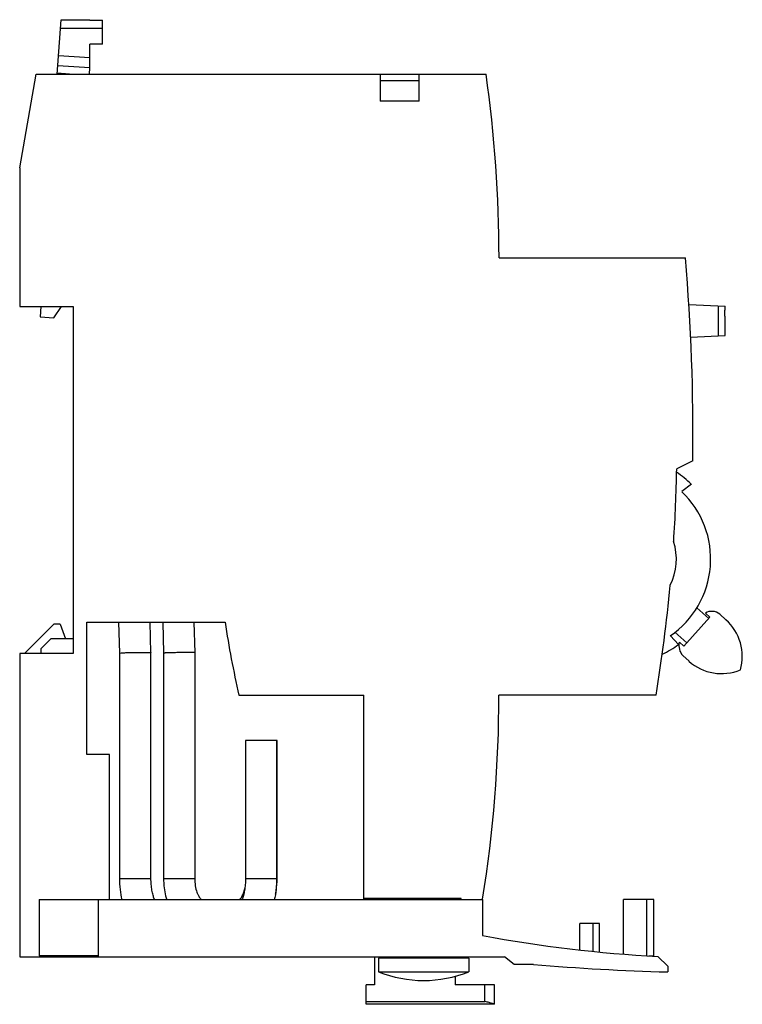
# Model space of a CAD drawing. Header units: millimetres. Extents: x 11 to 85, y 16 to 117.
import ezdxf

# ---------------------------------------------------------------- set-up
doc = ezdxf.new("R2010")
doc.units = ezdxf.units.MM
doc.header["$LTSCALE"] = 8.622126
doc.layers.get('0').update_dxf_attribs({"linetype": 'CONTINUOUS'})

msp = doc.modelspace()

# ---------------------------------------------------------------- linework, layer by layer
at = {"color": 7, "linetype": 'Continuous'}
for p, q in [((14.77, 111.35), (15.16, 116.94)), ((15.16, 116.94), (18.11, 116.94)), ((18.11, 116.9), (18.11, 116.94)), ((18.11, 116.9), (19.41, 116.9)), ((19.41, 114.44), (19.41, 116.9)), ((15.1, 116.08), (19.41, 116.08)), ((18.12, 111.98), (18.11, 114.44)), ((19.41, 114.44), (18.11, 114.44)), ((18.12, 113.01), (14.9, 113.24)), ((16.04, 111.35), (14.77, 111.44)), ((14.83, 112.24), (18.12, 112.01)), ((18.07, 111.35), (18.12, 111.98)), ((10.9, 101.7), (12.61, 111.35)), ((12.61, 111.35), (58.87, 111.35)), ((47.98, 111.35), (47.98, 108.55)), ((51.98, 110.65), (47.98, 110.65)), ((51.98, 108.55), (51.98, 111.35)), ((51.98, 108.55), (47.98, 108.55)), ((10.9, 101.7), (10.9, 87.45)), ((60.2, 92.45), (79.37, 92.45)), ((10.9, 87.45), (16.4, 87.45)), ((13.09, 87.45), (13.02, 86.38)), ((14.43, 86.28), (15.21, 87.45)), ((16.4, 87.45), (16.4, 51.75)), ((79.71, 87.66), (83.45, 87.46)), ((82.79, 84.43), (82.79, 87.5)), ((83.45, 87.06), (83.45, 87.46)), ((13.02, 86.38), (14.43, 86.28)), ((83.38, 87.06), (83.45, 87.06)), ((83.38, 87.06), (83.38, 86.46)), ((83.45, 86.46), (83.38, 86.46)), ((83.45, 84.46), (83.45, 86.46)), ((79.89, 84.27), (83.45, 84.46)), ((83.45, 84.86), (83.45, 84.86)), ((80.14, 71.57), (78.48, 70.75)), ((79.98, 69.15), (79, 68.39)), ((80.55, 56.44), (81.78, 55.35)), ((81.89, 55.47), (81.42, 55.89)), ((82.9, 55.77), (83.53, 55.21)), ((11.4, 51.75), (14.4, 54.75)), ((15.06, 54.75), (14.4, 54.75)), ((15.06, 54.75), (15.6, 53.25)), ((17.8, 41.35), (17.8, 54.95)), ((17.8, 54.95), (32.03, 54.95)), ((21.2, 51.78), (21.11, 54.95)), ((24.4, 51.82), (24.31, 54.95)), ((25.61, 54.95), (25.7, 51.78)), ((28.81, 54.95), (28.9, 51.82)), ((79.21, 52.5), (81.89, 55.47)), ((79.51, 52.83), (78.29, 53.93)), ((13.1, 52.25), (14.1, 53.25)), ((16.4, 53.25), (14.1, 53.25)), ((77.82, 53.56), (78.67, 52.66)), ((78.75, 52.92), (79.21, 52.5)), ((10.9, 51.75), (10.9, 20.55)), ((16.4, 51.75), (10.9, 51.75)), ((13.1, 51.75), (13.1, 52.25)), ((21.2, 51.78), (21.34, 51.8)), ((21.2, 28.6), (21.2, 51.78)), ((24.4, 51.82), (24.4, 51.82)), ((24.4, 28.6), (24.4, 51.82)), ((25.7, 51.78), (25.7, 28.6)), ((28.9, 51.82), (28.9, 51.82)), ((28.9, 51.82), (28.9, 28.6)), ((79.74, 50.95), (79.1, 51.52)), ((33.45, 47.45), (46.3, 47.45)), ((46.3, 26.45), (46.3, 47.45)), ((76.35, 47.45), (60.19, 47.45)), ((37.39, 42.8), (34.13, 42.8)), ((34.13, 42.8), (34.13, 28.6)), ((37.33, 42.8), (37.33, 28.6)), ((37.39, 28.6), (37.39, 42.8)), ((20.15, 41.35), (17.8, 41.35)), ((20.15, 26.45), (20.15, 41.35)), ((21.2, 28.6), (24.4, 28.6)), ((25.7, 28.6), (28.9, 28.6)), ((34.13, 28.6), (37.39, 28.6)), ((12.9, 26.45), (58.5, 26.45)), ((12.9, 26.45), (12.9, 20.65)), ((19, 20.55), (19, 26.45)), ((56.3, 26.55), (46.3, 26.55)), ((56.3, 26.45), (56.3, 26.55)), ((58.5, 26.45), (58.5, 22.74)), ((76.12, 26.45), (73.02, 26.45)), ((73.02, 20.81), (73.02, 26.45)), ((75.39, 20.67), (75.39, 26.45)), ((76.12, 20.65), (76.12, 26.45)), ((70.53, 23.95), (68.52, 23.95)), ((68.52, 21.24), (68.52, 23.95)), ((69.87, 21.09), (69.87, 23.95)), ((70.53, 21.03), (70.53, 23.95)), ((10.9, 20.55), (60.77, 20.55)), ((19, 20.65), (12.9, 20.65)), ((47.4, 20.55), (47.4, 17.65)), ((57.1, 20.4), (47.8, 20.4)), ((47.8, 20.4), (47.8, 19)), ((48.2, 20.4), (48.2, 20.55)), ((56.7, 20.55), (56.7, 20.4)), ((57.1, 20.4), (57.1, 19)), ((61.75, 19.76), (60.77, 20.55)), ((75.62, 20.65), (76.12, 20.65)), ((76.55, 20.58), (77.55, 19.58)), ((63.75, 19.76), (61.75, 19.76)), ((77.55, 19.58), (77.55, 18.98)), ((47.8, 19), (57.1, 19)), ((55.7, 18.54), (55.7, 17.65)), ((47.4, 17.65), (46.55, 17.65)), ((46.55, 15.65), (46.55, 17.65)), ((59.75, 17.65), (55.7, 17.65)), ((58.75, 15.95), (58.75, 17.65)), ((59.75, 15.65), (59.75, 17.65)), ((46.55, 15.95), (58.75, 15.95)), ((48.12, 15.65), (46.55, 15.65)), ((51.82, 15.65), (49.59, 15.65)), ((55.52, 15.65), (53.29, 15.65)), ((59.75, 15.65), (56.99, 15.65))]:
    msp.add_line(p, q, dxfattribs=at)
for centre, radius, start, end in [((-74.9, 92.45), 135.1, 0, 8.0418), ((-135.7, 74.1), 215.85, 359.3291, 4.8768), ((-81.5, 73.6), 160, 356.2963, 358.98), ((72.4, 61.45), 10.8, 45.4437, 55.8181), ((72.4, 61.45), 9.57, 304.4784, 46.448), ((72.4, 61.45), 6.04, 333.5027, 17.4693), ((-81.5, 73.6), 160, 350.5935, 354.6757), ((82.08, 54.85), 1.23, 48.5171, 122.2205), ((131.4, 69.95), 100.5, 188.5837, 192.9371), ((80.22, 51.46), 5, 343.7239, 48.5171), ((80.22, 52.55), 1.52, 166.08, 222.6379), ((72.4, 61.45), 10.8, 295.154, 305.4832), ((83.08, 54.67), 5, 228.0352, 292.8517), ((-71.11, 47.45), 131.3, 350.7983, 360), ((83.55, 155.9), 135.5, 259.3463, 267.0377), ((83.55, 247.8), 228.9, 265.0377, 268.498), ((52.45, 30.56), 12.46, 248.0919, 291.9081)]:
    msp.add_arc(centre, radius, start, end, dxfattribs=at)
for points, knots in [([(21.34, 51.8), (21.39, 51.81), (21.51, 51.81), (21.81, 51.83), (22.26, 51.84), (22.84, 51.85), (23.25, 51.86), (23.45, 51.86)], [0, 0, 0, 0, 0.073507, 0.170793, 0.420709, 0.711837, 1, 1, 1, 1]), ([(23.45, 51.86), (23.52, 51.86), (23.65, 51.86), (23.83, 51.85), (24, 51.85), (24.13, 51.85), (24.23, 51.84), (24.3, 51.84), (24.33, 51.84), (24.36, 51.83), (24.38, 51.83), (24.39, 51.83), (24.4, 51.83), (24.4, 51.82)], [0, 0, 0, 0, 0.212841, 0.407779, 0.579968, 0.725905, 0.842712, 0.889467, 0.928162, 0.958589, 0.980582, 0.994179, 1, 1, 1, 1]), ([(26.02, 51.8), (25.99, 51.8), (25.95, 51.8), (25.88, 51.8), (25.83, 51.79), (25.79, 51.79), (25.75, 51.79), (25.73, 51.78), (25.71, 51.78), (25.71, 51.78), (25.7, 51.78), (25.7, 51.78), (25.7, 51.78)], [0, 0, 0, 0, 0.226682, 0.426717, 0.598645, 0.741011, 0.852588, 0.932907, 0.961269, 0.981755, 0.994447, 1, 1, 1, 1]), ([(28.26, 51.84), (27.86, 51.84), (27.27, 51.83), (26.52, 51.82), (26.17, 51.81), (26.02, 51.8)], [0, 0, 0, 0, 0.530702, 0.793284, 1, 1, 1, 1]), ([(28.9, 51.82), (28.9, 51.82), (28.9, 51.83), (28.89, 51.83), (28.88, 51.83), (28.86, 51.83), (28.83, 51.83), (28.79, 51.83), (28.72, 51.84), (28.63, 51.84), (28.52, 51.84), (28.39, 51.84), (28.3, 51.84), (28.26, 51.84)], [0, 0, 0, 0, 0.005072, 0.017997, 0.039089, 0.06834, 0.105698, 0.151091, 0.265311, 0.409463, 0.58186, 0.779806, 1, 1, 1, 1]), ([(21.44, 26.39), (21.36, 26.75), (21.24, 27.48), (21.2, 28.22), (21.2, 28.6)], [0, 0, 0, 0, 0.490465, 1, 1, 1, 1]), ([(24.75, 26.48), (24.7, 26.61), (24.6, 26.91), (24.49, 27.41), (24.42, 27.99), (24.4, 28.39), (24.4, 28.6)], [0, 0, 0, 0, 0.194488, 0.438151, 0.711981, 1, 1, 1, 1]), ([(25.7, 28.6), (25.7, 28.41), (25.73, 27.67), (25.86, 26.93), (26.02, 26.4)], [0, 0, 0, 0, 0.253659, 1, 1, 1, 1]), ([(28.9, 28.6), (28.9, 28.35), (28.94, 27.86), (29.08, 27.29), (29.24, 26.91), (29.36, 26.69), (29.47, 26.54), (29.55, 26.46), (29.58, 26.43)], [0, 0, 0, 0, 0.326507, 0.624067, 0.752253, 0.860584, 0.944354, 1, 1, 1, 1]), ([(34.13, 28.6), (34.13, 28.39), (34.11, 27.98), (34.04, 27.39), (33.94, 26.94), (33.84, 26.64), (33.79, 26.51), (33.76, 26.45)], [0, 0, 0, 0, 0.290096, 0.565151, 0.80855, 0.91234, 1, 1, 1, 1]), ([(37.33, 28.6), (37.33, 28.22), (37.29, 27.48), (37.17, 26.74), (37.09, 26.39)], [0, 0, 0, 0, 0.509532, 1, 1, 1, 1]), ([(37.21, 26.97), (37.24, 27.1), (37.34, 27.64), (37.39, 28.19), (37.39, 28.6)], [0, 0, 0, 0, 0.247559, 1, 1, 1, 1]), ([(33.47, 26.4), (33.48, 26.41), (33.52, 26.44), (33.58, 26.5), (33.66, 26.59), (33.79, 26.79), (33.94, 27.11), (34.03, 27.39), (34.07, 27.55)], [0, 0, 0, 0, 0.037876, 0.104779, 0.199803, 0.320846, 0.628026, 1, 1, 1, 1]), ([(48.85, 15.66), (48.8, 15.66), (48.71, 15.66), (48.58, 15.66), (48.45, 15.66), (48.35, 15.66), (48.29, 15.66), (48.24, 15.65), (48.21, 15.65), (48.18, 15.65), (48.16, 15.65), (48.14, 15.65), (48.13, 15.65), (48.13, 15.65), (48.12, 15.65), (48.12, 15.65), (48.12, 15.65), (48.12, 15.65)], [0, 0, 0, 0, 0.194661, 0.38264, 0.555565, 0.707004, 0.772846, 0.831287, 0.881789, 0.923809, 0.956861, 0.969943, 0.980699, 0.989105, 0.995139, 0.998778, 1, 1, 1, 1]), ([(49.59, 15.65), (49.58, 15.65), (49.58, 15.65), (49.58, 15.65), (49.58, 15.65), (49.57, 15.65), (49.56, 15.65), (49.55, 15.65), (49.53, 15.65), (49.5, 15.65), (49.46, 15.65), (49.42, 15.66), (49.35, 15.66), (49.25, 15.66), (49.13, 15.66), (48.99, 15.66), (48.9, 15.66), (48.85, 15.66)], [0, 0, 0, 0, 0.001222, 0.004862, 0.010898, 0.019306, 0.030064, 0.043147, 0.076202, 0.118225, 0.16873, 0.227176, 0.29302, 0.444461, 0.617379, 0.805344, 1, 1, 1, 1]), ([(52.55, 15.66), (52.46, 15.66), (52.29, 15.66), (52.08, 15.66), (51.95, 15.65), (51.88, 15.65), (51.84, 15.65), (51.82, 15.65), (51.82, 15.65)], [0, 0, 0, 0, 0.381745, 0.705634, 0.829947, 0.922701, 0.980044, 1, 1, 1, 1]), ([(53.29, 15.65), (53.28, 15.65), (53.26, 15.65), (53.22, 15.65), (53.15, 15.65), (53.02, 15.66), (52.82, 15.66), (52.65, 15.66), (52.55, 15.66)], [0, 0, 0, 0, 0.019961, 0.077311, 0.17007, 0.294386, 0.61827, 1, 1, 1, 1]), ([(56.25, 15.66), (56.2, 15.66), (56.11, 15.66), (55.98, 15.66), (55.85, 15.66), (55.75, 15.66), (55.69, 15.66), (55.64, 15.65), (55.61, 15.65), (55.58, 15.65), (55.56, 15.65), (55.54, 15.65), (55.53, 15.65), (55.53, 15.65), (55.52, 15.65), (55.52, 15.65), (55.52, 15.65), (55.52, 15.65)], [0, 0, 0, 0, 0.194661, 0.38264, 0.555565, 0.707004, 0.772846, 0.831287, 0.881789, 0.923809, 0.956861, 0.969943, 0.980699, 0.989105, 0.995139, 0.998778, 1, 1, 1, 1]), ([(56.99, 15.65), (56.98, 15.65), (56.98, 15.65), (56.98, 15.65), (56.98, 15.65), (56.97, 15.65), (56.96, 15.65), (56.95, 15.65), (56.93, 15.65), (56.9, 15.65), (56.86, 15.65), (56.82, 15.66), (56.75, 15.66), (56.65, 15.66), (56.53, 15.66), (56.39, 15.66), (56.3, 15.66), (56.25, 15.66)], [0, 0, 0, 0, 0.001222, 0.004862, 0.010898, 0.019306, 0.030064, 0.043147, 0.076202, 0.118225, 0.16873, 0.227176, 0.29302, 0.444461, 0.617379, 0.805344, 1, 1, 1, 1]), ([(59.75, 15.65), (59.75, 15.65), (59.75, 15.65), (59.75, 15.65), (59.74, 15.65), (59.74, 15.66), (59.73, 15.66), (59.71, 15.66), (59.69, 15.67), (59.65, 15.68), (59.61, 15.7), (59.55, 15.71), (59.49, 15.73), (59.43, 15.75), (59.32, 15.78), (59.17, 15.83), (58.97, 15.89), (58.83, 15.93), (58.75, 15.95)], [0, 0, 0, 0, 0.001004, 0.004018, 0.00904, 0.016072, 0.025113, 0.036163, 0.064283, 0.100379, 0.14438, 0.196216, 0.255815, 0.323108, 0.398023, 0.570237, 0.771297, 1, 1, 1, 1])]:
    msp.add_open_spline(points, degree=3, knots=knots, dxfattribs=at)

doc.saveas('drawing.dxf')
